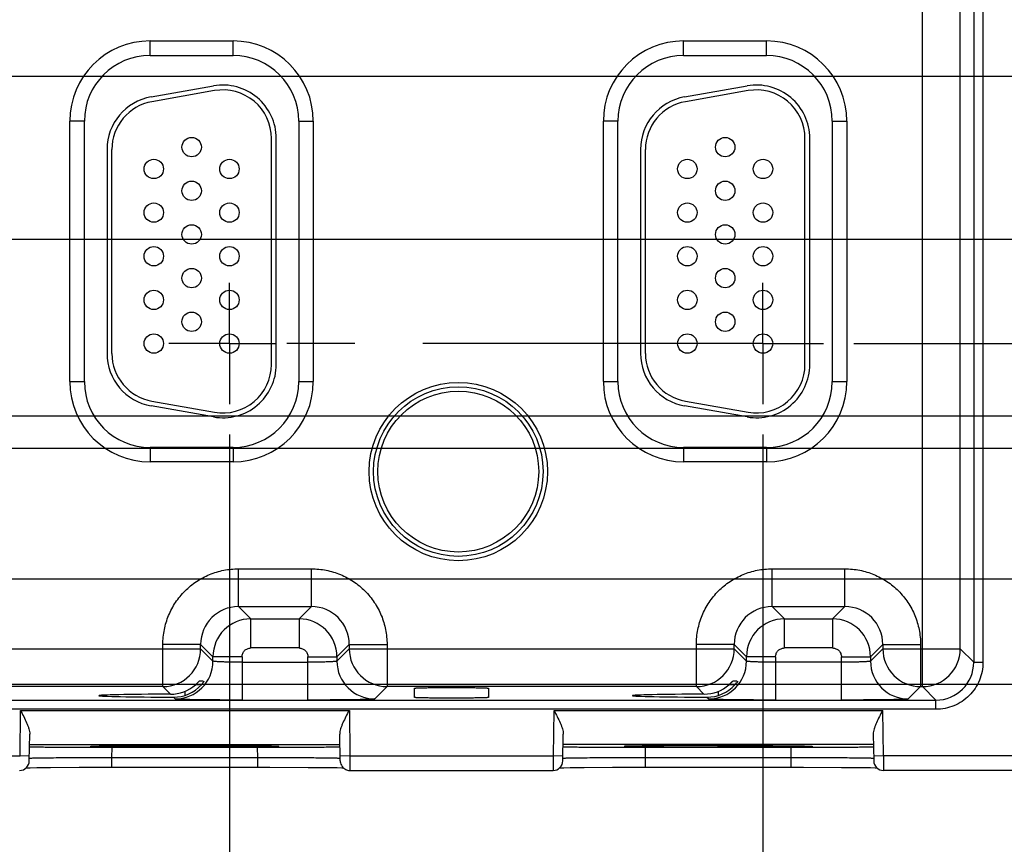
# Model space of a CAD drawing. Header units: inches. Extents: x 0 to 34, y 0 to 22.
# Tile 57 of 71: x 18.6 to 20.7, y 14.6 to 16.3. Entities that reach past the tile are written whole.
import ezdxf

# ---------------------------------------------------------------- set-up
doc = ezdxf.new("R2010")
doc.units = ezdxf.units.IN
doc.header["$LTSCALE"] = 1.87
doc.header["$MEASUREMENT"] = 0
doc.linetypes.add('CENTER', pattern=[0.6, 0.375, -0.075, 0.075, -0.075])
doc.layers.get('0').update_dxf_attribs({"linetype": 'CONTINUOUS'})
doc.layers.add('DEFAULT_1', color=7, linetype='CENTER')
doc.layers.add('DIMENSIONS', color=7, linetype='CONTINUOUS')
doc.styles.get("Standard").update_dxf_attribs({"font": 'txt', "width": 0.8})
doc.dimstyles.new('DIMSTYLE_1', dxfattribs={"dimtxt": 0.125, "dimasz": 0.18, "dimexe": 0.125, "dimexo": 0.0625, "dimgap": 0.09, "dimtad": 0, "dimtih": 1, "dimtoh": 1, "dimzin": 4, "dimdsep": 46, "dimtxsty": 'STANDARD', "dimblk": '_FILLED', "dimblk1": '_FILLED', "dimblk2": '_FILLED', "dimcen": 0.09, "dimadec": 0, "dimazin": 0, "dimtp": 0.01, "dimtm": 0.01, "dimtfac": 1, "dimtofl": 0, "dimtmove": 0, "dimatfit": 3, "dimldrblk": '_FILLED', "dimfxl": 1, "dimtolj": 1, "dimtzin": 4, "dimarcsym": 0})

# ---------------------------------------------------------------- blocks, each defined once
blk = doc.blocks.new('*D26')
at = {"layer": 'DIMENSIONS', "color": 2, "linetype": 'CONTINUOUS'}
blk.add_line((19.0763, 15.455), (19.0763, 14.0749), dxfattribs=at)
at = {"layer": 'DIMENSIONS', "color": 2, "linetype": 'CONTINUOUS', "insert": (19.0138, 14.0124), "char_height": 0.125, "width": 1.325, "attachment_point": 3, "rotation": 90, "line_spacing_factor": 0.9}
blk.add_mtext('13.06{\\Ftxt.shx;\\W1.000000;\\H0.125000; }[331.8]', dxfattribs=at)
blk = doc.blocks.new('_FILLED')
at = {"color": 0, "linetype": 'BYBLOCK'}
blk.add_solid([(0, 0), (-1, 0.174), (-1, -0.174)], dxfattribs=at)
blk = doc.blocks.new('*D27')
at = {"layer": 'DIMENSIONS', "color": 2, "linetype": 'CONTINUOUS'}
blk.add_line((20.1763, 15.455), (20.1763, 14.0749), dxfattribs=at)
at = {"layer": 'DIMENSIONS', "color": 2, "linetype": 'CONTINUOUS', "insert": (20.1138, 14.0124), "char_height": 0.125, "width": 1.325, "attachment_point": 3, "rotation": 90, "line_spacing_factor": 0.9}
blk.add_mtext('14.16{\\Ftxt.shx;\\W1.000000;\\H0.125000; }[359.8]', dxfattribs=at)
blk = doc.blocks.new('*D28')
at = {"layer": 'DIMENSIONS', "color": 2, "linetype": 'CONTINUOUS'}
blk.add_line((21.9073, 14.8083), (21.9073, 14.0749), dxfattribs=at)
at = {"layer": 'DIMENSIONS', "color": 2, "linetype": 'CONTINUOUS', "insert": (21.8448, 14.0124), "char_height": 0.125, "width": 1.325, "attachment_point": 3, "rotation": 90, "line_spacing_factor": 0.9}
blk.add_mtext('15.90{\\Ftxt.shx;\\W1.000000;\\H0.125000; }[403.7]', dxfattribs=at)
blk = doc.blocks.new('*D41')
at = {"layer": 'DIMENSIONS', "color": 2, "linetype": 'CONTINUOUS'}
blk.add_line((11.6309, 17.8466), (22.5948, 17.8466), dxfattribs=at)
at = {"layer": 'DIMENSIONS', "color": 2, "linetype": 'CONTINUOUS', "insert": (22.6573, 17.9091), "char_height": 0.125, "width": 1.125, "attachment_point": 1, "line_spacing_factor": 0.9}
blk.add_mtext('3.08{\\Ftxt.shx;\\W1.000000;\\H0.125000; }[78.3]', dxfattribs=at)
blk = doc.blocks.new('*D42')
at = {"layer": 'DIMENSIONS', "color": 2, "linetype": 'CONTINUOUS'}
blk.add_line((11, 16.1936), (22.5948, 16.1936), dxfattribs=at)
at = {"layer": 'DIMENSIONS', "color": 2, "linetype": 'CONTINUOUS', "insert": (22.6573, 16.2561), "char_height": 0.125, "width": 1.125, "attachment_point": 1, "line_spacing_factor": 0.9}
blk.add_mtext('1.43{\\Ftxt.shx;\\W1.000000;\\H0.125000; }[36.4]', dxfattribs=at)
blk = doc.blocks.new('*D43')
at = {"layer": 'DIMENSIONS', "color": 2, "linetype": 'CONTINUOUS'}
blk.add_line((10.9963, 15.8576), (22.5948, 15.8576), dxfattribs=at)
at = {"layer": 'DIMENSIONS', "color": 2, "linetype": 'CONTINUOUS', "insert": (22.6573, 15.9201), "char_height": 0.125, "width": 1.125, "attachment_point": 1, "line_spacing_factor": 0.9}
blk.add_mtext('1.10{\\Ftxt.shx;\\W1.000000;\\H0.125000; }[27.8]', dxfattribs=at)
blk = doc.blocks.new('*D44')
at = {"layer": 'DIMENSIONS', "color": 2, "linetype": 'CONTINUOUS'}
blk.add_line((11, 15.4936), (22.5948, 15.4936), dxfattribs=at)
at = {"layer": 'DIMENSIONS', "color": 2, "linetype": 'CONTINUOUS', "insert": (22.6573, 15.5561), "char_height": 0.125, "width": 1.025, "attachment_point": 1, "line_spacing_factor": 0.9}
blk.add_mtext('.73{\\Ftxt.shx;\\W1.000000;\\H0.125000; }[18.6]', dxfattribs=at)
blk = doc.blocks.new('*D45')
at = {"layer": 'DIMENSIONS', "color": 2, "linetype": 'CONTINUOUS'}
blk.add_line((10.9927, 15.1576), (22.5948, 15.1576), dxfattribs=at)
at = {"layer": 'DIMENSIONS', "color": 2, "linetype": 'CONTINUOUS', "insert": (22.6573, 15.2201), "char_height": 0.125, "width": 0.825, "attachment_point": 1, "line_spacing_factor": 0.9}
blk.add_mtext('.40{\\Ftxt.shx;\\W1.000000;\\H0.125000; }[10]', dxfattribs=at)
blk = doc.blocks.new('*D46')
at = {"layer": 'DIMENSIONS', "color": 2, "linetype": 'CONTINUOUS'}
blk.add_line((11.6309, 14.9406), (22.5948, 14.9406), dxfattribs=at)
at = {"layer": 'DIMENSIONS', "color": 2, "linetype": 'CONTINUOUS', "insert": (22.6573, 15.0031), "char_height": 0.125, "width": 0.925, "attachment_point": 1, "line_spacing_factor": 0.9}
blk.add_mtext('.18{\\Ftxt.shx;\\W1.000000;\\H0.125000; }[4.5]', dxfattribs=at)
blk = doc.blocks.new('*D47')
at = {"layer": 'DIMENSIONS', "color": 2, "linetype": 'CONTINUOUS'}
for p, q in [((16.4369, 15.4266), (22.0956, 15.4266)), ((22.0956, 15.4266), (22.1952, 15.3293)), ((22.1952, 15.3293), (22.5948, 15.3293))]:
    blk.add_line(p, q, dxfattribs=at)
at = {"layer": 'DIMENSIONS', "color": 2, "linetype": 'CONTINUOUS', "insert": (22.6573, 15.3918), "char_height": 0.125, "width": 1.025, "attachment_point": 1, "line_spacing_factor": 0.9}
blk.add_mtext('.66{\\Ftxt.shx;\\W1.000000;\\H0.125000; }[16.9]', dxfattribs=at)
blk = doc.blocks.new('*D48')
at = {"layer": 'DIMENSIONS', "color": 2, "linetype": 'CONTINUOUS'}
blk.add_line((20.3639, 15.6426), (22.5948, 15.6426), dxfattribs=at)
at = {"layer": 'DIMENSIONS', "color": 2, "linetype": 'CONTINUOUS', "insert": (22.6573, 15.7051), "char_height": 0.125, "width": 1.025, "attachment_point": 1, "line_spacing_factor": 0.9}
blk.add_mtext('.88{\\Ftxt.shx;\\W1.000000;\\H0.125000; }[22.4]', dxfattribs=at)

msp = doc.modelspace()

# ---------------------------------------------------------------- linework, layer by layer
at = {"color": 7, "linetype": 'CONTINUOUS'}
for p, q in [((20.5051, 14.9352), (20.5051, 18.0579)), ((20.6109, 18.0078), (20.6109, 14.9854)), ((20.6299, 18.0078), (20.6299, 14.9854)), ((20.5831, 15.0132), (20.5831, 17.98)), ((18.9127, 16.2666), (19.0837, 16.2666)), ((18.9127, 16.2366), (18.9127, 16.2666)), ((19.0837, 16.2366), (19.0837, 16.2666)), ((20.0127, 16.2666), (20.1837, 16.2666)), ((20.0127, 16.2366), (20.0127, 16.2666)), ((20.1837, 16.2366), (20.1837, 16.2666)), ((18.9127, 16.2366), (19.0837, 16.2366)), ((20.0127, 16.2366), (20.1837, 16.2366)), ((18.9148, 16.1512), (19.0438, 16.1739)), ((19.0456, 16.1641), (18.9166, 16.1413)), ((20.0148, 16.1512), (20.1438, 16.1739)), ((20.1456, 16.1641), (20.0166, 16.1413)), ((18.7772, 16.1011), (18.7472, 16.1011)), ((18.7472, 15.5641), (18.7472, 16.1011)), ((18.7772, 15.5641), (18.7772, 16.1011)), ((19.2192, 16.1011), (19.2492, 16.1011)), ((19.2192, 16.1011), (19.2192, 15.5641)), ((19.2492, 16.1011), (19.2492, 15.5641)), ((19.8772, 16.1011), (19.8472, 16.1011)), ((19.8472, 15.5641), (19.8472, 16.1011)), ((19.8772, 15.5641), (19.8772, 16.1011)), ((20.3192, 16.1011), (20.3492, 16.1011)), ((20.3192, 16.1011), (20.3192, 15.5641)), ((20.3492, 16.1011), (20.3492, 15.5641)), ((19.1629, 15.5996), (19.1629, 16.0656)), ((19.1729, 15.5996), (19.1729, 16.0656)), ((20.2629, 15.5996), (20.2629, 16.0656)), ((20.2729, 15.5996), (20.2729, 16.0656)), ((18.8239, 16.0428), (18.8239, 15.6223)), ((18.8339, 15.6223), (18.8339, 16.0428)), ((19.9239, 16.0428), (19.9239, 15.6223)), ((19.9339, 15.6223), (19.9339, 16.0428)), ((18.7472, 15.5641), (18.7772, 15.5641)), ((19.2192, 15.5641), (19.2492, 15.5641)), ((19.8472, 15.5641), (19.8772, 15.5641)), ((20.3192, 15.5641), (20.3492, 15.5641)), ((19.0438, 15.4913), (18.9148, 15.514)), ((18.9166, 15.5239), (19.0456, 15.5011)), ((20.1438, 15.4913), (20.0148, 15.514)), ((20.0166, 15.5239), (20.1456, 15.5011)), ((19.0837, 15.4286), (18.9127, 15.4286)), ((18.9127, 15.4286), (18.9127, 15.3986)), ((19.0837, 15.4286), (19.0837, 15.3986)), ((20.1837, 15.4286), (20.0127, 15.4286)), ((20.0127, 15.4286), (20.0127, 15.3986)), ((20.1837, 15.4286), (20.1837, 15.3986)), ((19.0837, 15.3986), (18.9127, 15.3986)), ((20.1837, 15.3986), (20.0127, 15.3986)), ((19.095, 15.1782), (19.2453, 15.1782)), ((19.095, 15.1002), (19.095, 15.1782)), ((19.2453, 15.1002), (19.2453, 15.1782)), ((20.195, 15.1782), (20.3453, 15.1782)), ((20.195, 15.1002), (20.195, 15.1782)), ((20.3453, 15.1002), (20.3453, 15.1782)), ((19.095, 15.1002), (19.2453, 15.1002)), ((19.1204, 15.0749), (19.095, 15.1002)), ((19.2453, 15.1002), (19.22, 15.0749)), ((20.195, 15.1002), (20.3453, 15.1002)), ((20.2204, 15.0749), (20.195, 15.1002)), ((20.3453, 15.1002), (20.32, 15.0749)), ((19.1204, 15.0749), (19.22, 15.0749)), ((19.1204, 15.0149), (19.1204, 15.0749)), ((19.22, 15.0749), (19.22, 15.0149)), ((20.2204, 15.0749), (20.32, 15.0749)), ((20.2204, 15.0149), (20.2204, 15.0749)), ((20.32, 15.0749), (20.32, 15.0149)), ((19.017, 15.0222), (18.9391, 15.0222)), ((18.9391, 14.9352), (18.9391, 15.0222)), ((19.017, 15.0222), (19.0424, 14.9969)), ((19.017, 15.0132), (19.017, 15.0222)), ((19.298, 14.9969), (19.3233, 15.0222)), ((19.3233, 15.0222), (19.4013, 15.0222)), ((19.3233, 15.0222), (19.3233, 15.0132)), ((19.4013, 15.0222), (19.4013, 14.9352)), ((20.117, 15.0222), (20.0391, 15.0222)), ((20.0391, 14.9352), (20.0391, 15.0222)), ((20.117, 15.0222), (20.1424, 14.9969)), ((20.117, 15.0132), (20.117, 15.0222)), ((20.398, 14.9969), (20.4233, 15.0222)), ((20.4233, 15.0222), (20.5013, 15.0222)), ((20.4233, 15.0222), (20.4233, 15.0132)), ((20.5013, 15.0222), (20.5013, 14.9352)), ((18.2233, 15.0132), (19.017, 15.0132)), ((19.0424, 14.9879), (19.017, 15.0132)), ((19.22, 15.0149), (19.1204, 15.0149)), ((19.3233, 15.0132), (19.298, 14.9879)), ((19.3233, 15.0132), (20.117, 15.0132)), ((20.1424, 14.9879), (20.117, 15.0132)), ((20.32, 15.0149), (20.2204, 15.0149)), ((20.4233, 15.0132), (20.398, 14.9879)), ((20.4233, 15.0132), (20.5831, 15.0132)), ((20.6109, 14.9854), (20.5831, 15.0132)), ((19.1024, 14.9969), (19.0424, 14.9969)), ((19.0424, 14.9879), (19.0424, 14.9969)), ((19.1024, 14.9969), (19.1024, 14.9075)), ((19.1024, 14.9855), (19.238, 14.9855)), ((19.238, 14.9969), (19.298, 14.9969)), ((19.238, 14.9075), (19.238, 14.9969)), ((19.298, 14.9969), (19.298, 14.9879)), ((20.2024, 14.9969), (20.1424, 14.9969)), ((20.1424, 14.9879), (20.1424, 14.9969)), ((20.2024, 14.9969), (20.2024, 14.9075)), ((20.338, 14.9855), (20.2024, 14.9855)), ((20.338, 14.9969), (20.398, 14.9969)), ((20.338, 14.9075), (20.338, 14.9969)), ((20.398, 14.9969), (20.398, 14.9879)), ((20.6109, 14.9854), (20.6299, 14.9854)), ((19.0137, 14.9465), (19.0081, 14.9408)), ((19.0221, 14.9468), (19.0141, 14.9468)), ((20.1221, 14.9468), (20.1141, 14.9468)), ((20.1243, 14.9468), (20.1217, 14.9429)), ((18.9391, 14.9352), (18.3013, 14.9352)), ((18.9391, 14.9352), (18.9547, 14.9196)), ((18.9842, 14.9255), (18.9842, 14.9171)), ((19.0154, 14.9391), (19.0061, 14.9391)), ((19.376, 14.9099), (19.4013, 14.9352)), ((20.0391, 14.9352), (19.4013, 14.9352)), ((19.458, 14.9128), (19.4582, 14.932)), ((19.6102, 14.932), (19.6104, 14.9128)), ((20.0391, 14.9352), (20.0547, 14.9196)), ((20.0842, 14.9255), (20.0842, 14.9171)), ((20.1154, 14.9391), (20.1061, 14.9391)), ((20.476, 14.9099), (20.5013, 14.9352)), ((20.5013, 14.9352), (20.5051, 14.9352)), ((20.5051, 14.9352), (20.5329, 14.9074)), ((11.9519, 14.9074), (20.5329, 14.9074)), ((18.9608, 14.9135), (18.9644, 14.9099)), ((20.0608, 14.9135), (20.0644, 14.9099)), ((20.5329, 14.8884), (20.5329, 14.9074)), ((20.5329, 14.8884), (11.9519, 14.8884)), ((18.6447, 14.7924), (18.6455, 14.8862)), ((18.6455, 14.8862), (19.3237, 14.8862)), ((19.3237, 14.8862), (19.3245, 14.7924)), ((19.7447, 14.7924), (19.7455, 14.8862)), ((19.7455, 14.8862), (20.4237, 14.8862)), ((20.4245, 14.7924), (20.4237, 14.8862)), ((18.6637, 14.782), (18.6647, 14.8373)), ((19.3047, 14.782), (19.3037, 14.8373)), ((19.7637, 14.782), (19.7647, 14.8373)), ((20.4037, 14.8373), (20.4047, 14.782)), ((18.6643, 14.8162), (19.3041, 14.8162)), ((18.7946, 14.8124), (18.795, 14.8125)), ((18.7955, 14.8125), (18.7967, 14.8125)), ((18.7963, 14.8125), (18.8158, 14.8129)), ((18.7967, 14.8125), (18.7987, 14.8126)), ((18.7987, 14.8126), (18.8021, 14.8127)), ((18.8021, 14.8127), (18.8075, 14.8128)), ((18.8075, 14.8128), (18.8174, 14.813)), ((18.8161, 14.8101), (18.8342, 14.8101)), ((18.8174, 14.813), (18.8365, 14.8132)), ((18.8338, 14.7887), (18.8342, 14.8101)), ((18.8342, 14.8101), (19.1342, 14.8101)), ((18.8365, 14.8132), (18.8767, 14.8135)), ((18.8767, 14.8135), (18.9543, 14.8138)), ((18.9543, 14.8138), (19.0486, 14.8137)), ((18.9842, 14.8104), (18.9842, 14.8138)), ((19.0486, 14.8137), (19.1104, 14.8134)), ((19.1104, 14.8134), (19.1412, 14.8131)), ((19.1346, 14.7887), (19.1342, 14.8101)), ((19.1342, 14.8101), (19.1523, 14.8101)), ((19.1412, 14.8131), (19.155, 14.8129)), ((19.1523, 14.8101), (19.1698, 14.8101)), ((19.155, 14.8129), (19.1632, 14.8128)), ((19.1632, 14.8128), (19.167, 14.8127)), ((19.167, 14.8127), (19.1701, 14.8126)), ((19.1731, 14.8125), (19.1735, 14.8125)), ((19.174, 14.8124), (19.1743, 14.8124)), ((20.4041, 14.8162), (19.7643, 14.8162)), ((19.8946, 14.8124), (19.895, 14.8125)), ((19.8955, 14.8125), (19.8967, 14.8125)), ((19.927, 14.8131), (19.8965, 14.8125)), ((19.8967, 14.8125), (19.8987, 14.8126)), ((19.8987, 14.8126), (19.9021, 14.8127)), ((19.9021, 14.8127), (19.9075, 14.8128)), ((19.9075, 14.8128), (19.9174, 14.813)), ((19.9161, 14.8101), (19.9342, 14.8101)), ((19.9174, 14.813), (19.9365, 14.8132)), ((19.9338, 14.7887), (19.9342, 14.8101)), ((19.9342, 14.8101), (20.2342, 14.8101)), ((19.9365, 14.8132), (19.9767, 14.8135)), ((19.9767, 14.8135), (20.0543, 14.8138)), ((20.0543, 14.8138), (20.1486, 14.8137)), ((20.0842, 14.8104), (20.0842, 14.8138)), ((20.1486, 14.8137), (20.2104, 14.8134)), ((20.2104, 14.8134), (20.2412, 14.8131)), ((20.2346, 14.7887), (20.2342, 14.8101)), ((20.2342, 14.8101), (20.2523, 14.8101)), ((20.2412, 14.8131), (20.255, 14.8129)), ((20.2523, 14.8101), (20.2698, 14.8101)), ((20.255, 14.8129), (20.2622, 14.8128)), ((20.2622, 14.8128), (20.267, 14.8127)), ((20.267, 14.8127), (20.2701, 14.8126)), ((20.2731, 14.8125), (20.2735, 14.8125)), ((20.274, 14.8124), (20.2743, 14.8124)), ((18.2245, 14.7924), (18.6447, 14.7924)), ((18.6639, 14.792), (18.6439, 14.7924)), ((18.6645, 14.7871), (18.6638, 14.787)), ((19.1346, 14.7887), (18.8338, 14.7887)), ((18.8338, 14.769), (18.8338, 14.7887)), ((19.1346, 14.769), (19.1346, 14.7887)), ((19.3245, 14.7924), (19.3045, 14.792)), ((19.3245, 14.7924), (19.7447, 14.7924)), ((19.3245, 14.7924), (19.3247, 14.7624)), ((19.7439, 14.7924), (19.7437, 14.7624)), ((19.7639, 14.792), (19.7439, 14.7924)), ((19.7645, 14.7871), (19.7638, 14.787)), ((20.2346, 14.7887), (19.9338, 14.7887)), ((19.9338, 14.769), (19.9338, 14.7887)), ((20.2346, 14.769), (20.2346, 14.7887)), ((20.4245, 14.7924), (20.4045, 14.792)), ((20.7479, 14.7924), (20.4245, 14.7924)), ((20.4245, 14.7924), (20.4247, 14.7624)), ((18.6575, 14.768), (18.6655, 14.7681)), ((18.6655, 14.7681), (18.6791, 14.7683)), ((18.6791, 14.7683), (18.7077, 14.7686)), ((18.7077, 14.7686), (18.7662, 14.7689)), ((18.7662, 14.7689), (19.1599, 14.769)), ((19.1599, 14.769), (19.2385, 14.7688)), ((19.2385, 14.7688), (19.2792, 14.7685)), ((19.2792, 14.7685), (19.2983, 14.7682)), ((19.2983, 14.7682), (19.3079, 14.7681)), ((19.3079, 14.7681), (19.3106, 14.768)), ((19.3219, 14.7626), (19.3247, 14.7624)), ((19.3247, 14.7624), (19.7437, 14.7624)), ((19.7575, 14.768), (19.7655, 14.7681)), ((19.7655, 14.7681), (19.7791, 14.7683)), ((19.7791, 14.7683), (19.8077, 14.7686)), ((19.8077, 14.7686), (19.8662, 14.7689)), ((19.8662, 14.7689), (20.2599, 14.769)), ((20.2599, 14.769), (20.3385, 14.7688)), ((20.3385, 14.7688), (20.3792, 14.7685)), ((20.3792, 14.7685), (20.3983, 14.7682)), ((20.3983, 14.7682), (20.4079, 14.7681)), ((20.4079, 14.7681), (20.4106, 14.768)), ((20.7179, 14.7624), (20.4247, 14.7624))]:
    msp.add_line(p, q, dxfattribs=at)
for points in [[(18.7927, 14.8123), (18.7927, 14.8123), (18.7927, 14.8123), (18.7928, 14.8123), (18.793, 14.8124), (18.7932, 14.8124), (18.7935, 14.8124), (18.7938, 14.8124), (18.7942, 14.8124)], [(19.1701, 14.8126), (19.172, 14.8125), (19.1726, 14.8125)], [(19.1747, 14.8124), (19.175, 14.8124), (19.1752, 14.8124), (19.1753, 14.8124)], [(19.8927, 14.8123), (19.8927, 14.8123), (19.8927, 14.8123), (19.8928, 14.8123), (19.893, 14.8124), (19.8932, 14.8124), (19.8935, 14.8124), (19.8938, 14.8124), (19.8942, 14.8124)], [(20.2701, 14.8126), (20.272, 14.8125), (20.2726, 14.8125)], [(20.2747, 14.8124), (20.275, 14.8124), (20.2752, 14.8124), (20.2753, 14.8124)]]:
    msp.add_lwpolyline(points, dxfattribs=at)
for centre, radius in [((18.9984, 16.0476), 0.02), ((20.0984, 16.0476), 0.02), ((18.9204, 16.0026), 0.02), ((19.0764, 16.0026), 0.02), ((20.0204, 16.0026), 0.02), ((20.1764, 16.0026), 0.02), ((18.9984, 15.9576), 0.02), ((20.0984, 15.9576), 0.02), ((18.9204, 15.9126), 0.02), ((19.0764, 15.9126), 0.02), ((20.0204, 15.9126), 0.02), ((20.1764, 15.9126), 0.02), ((18.9984, 15.8676), 0.02), ((20.0984, 15.8676), 0.02), ((18.9204, 15.8226), 0.02), ((19.0764, 15.8226), 0.02), ((20.0204, 15.8226), 0.02), ((20.1764, 15.8226), 0.02), ((18.9984, 15.7776), 0.02), ((20.0984, 15.7776), 0.02), ((18.9204, 15.7326), 0.02), ((19.0764, 15.7326), 0.02), ((20.0204, 15.7326), 0.02), ((20.1764, 15.7326), 0.02), ((18.9984, 15.6876), 0.02), ((20.0984, 15.6876), 0.02), ((18.9204, 15.6426), 0.02), ((19.0764, 15.6426), 0.02), ((20.0204, 15.6426), 0.02), ((20.1764, 15.6426), 0.02), ((19.5482, 15.3786), 0.1838), ((19.5482, 15.3786), 0.1748), ((19.5482, 15.3786), 0.1658)]:
    msp.add_circle(centre, radius, dxfattribs=at)
for centre, radius, start, end in [((18.9127, 16.1011), 0.1655, 90, 180), ((19.0837, 16.1011), 0.1655, 0, 90), ((20.0127, 16.1011), 0.1655, 90, 180), ((20.1837, 16.1011), 0.1655, 0, 90), ((18.9127, 16.1011), 0.1355, 90, 180), ((19.0837, 16.1011), 0.1355, 0, 90), ((20.0127, 16.1011), 0.1355, 90, 180), ((20.1837, 16.1011), 0.1355, 0, 90), ((19.0629, 16.0656), 0.11, 0, 100), ((19.0629, 16.0656), 0.1, 0, 100), ((20.1629, 16.0656), 0.11, 0, 100), ((20.1629, 16.0656), 0.1, 0, 100), ((18.9339, 16.0428), 0.11, 100, 180), ((18.9339, 16.0428), 0.1, 100, 180), ((20.0339, 16.0428), 0.11, 100, 180), ((20.0339, 16.0428), 0.1, 100, 180), ((18.9339, 15.6223), 0.11, 180, 260), ((18.9339, 15.6223), 0.1, 180, 260), ((20.0339, 15.6223), 0.11, 180, 260), ((20.0339, 15.6223), 0.1, 180, 260), ((19.0629, 15.5996), 0.11, 260, 360), ((19.0629, 15.5996), 0.1, 260, 360), ((20.1629, 15.5996), 0.11, 260, 360), ((20.1629, 15.5996), 0.1, 260, 360), ((18.9127, 15.5641), 0.1655, 180, 270), ((18.9127, 15.5641), 0.1355, 180, 270), ((19.0837, 15.5641), 0.1655, 270, 360), ((19.0837, 15.5641), 0.1355, 270, 360), ((20.0127, 15.5641), 0.1655, 180, 270), ((20.0127, 15.5641), 0.1355, 180, 270), ((20.1837, 15.5641), 0.1655, 270, 360), ((20.1837, 15.5641), 0.1355, 270, 360), ((19.0951, 15.0222), 0.0781, 90.0573, 179.9422), ((19.2453, 15.0222), 0.0781, 0.0573, 89.9422), ((20.1951, 15.0222), 0.0781, 90.0573, 179.9422), ((20.3453, 15.0222), 0.0781, 0.0573, 89.9422), ((19.1204, 14.9969), 0.078, 90.0154, 179.9846), ((19.22, 14.9969), 0.078, 0.0154, 89.9846), ((20.2204, 14.9969), 0.078, 90.0154, 179.9846), ((20.32, 14.9969), 0.078, 0.0154, 89.9846), ((18.939, 15.0133), 0.078, 270.067, 359.9711), ((19.4014, 15.0133), 0.078, 180.021, 269.979), ((20.039, 15.0133), 0.078, 270.067, 359.9711), ((20.5014, 15.0133), 0.078, 180.021, 269.979), ((20.5051, 15.0132), 0.078, 270.0209, 359.982), ((18.9644, 14.9879), 0.078, 270.0435, 359.9563), ((19.376, 14.9879), 0.078, 180.0437, 269.9565), ((20.0644, 14.9879), 0.078, 270.0435, 359.9563), ((20.476, 14.9879), 0.078, 180.0437, 269.9565), ((20.5328, 14.9855), 0.0781, 270.0758, 359.9258), ((20.0688, 14.9839), 0.0669, 317.8834, 322.2187), ((18.9544, 14.9981), 0.0785, 270.1762, 311.1542), ((18.961, 14.9909), 0.0774, 269.8531, 317.8968), ((18.9471, 15.0065), 0.0896, 311.1714, 312.8475), ((20.0546, 14.9981), 0.0784, 270.1762, 311.1558), ((20.061, 14.9908), 0.0773, 269.8531, 317.8954), ((18.8664, 11.5028), 3.3105, 90.6885, 90.8767), ((19.9672, 18.1749), 3.364, 269.1307, 269.316), ((18.6437, 14.7824), 0.02, 269.9982, 359.0001), ((19.7437, 14.7824), 0.02, 269.9982, 359.0001), ((20.4247, 14.7824), 0.02, 181.0002, 270.0017)]:
    msp.add_arc(centre, radius, start, end, dxfattribs=at)
for centre in [(18.9842, 14.9166), (20.0842, 14.9166)]:
    msp.add_ellipse(centre, major_axis=(0.1771, 0), ratio=0.017455, start_param=1.73829, end_param=4.579802, dxfattribs=at)
for points, knots in [([(18.9391, 15.0222), (18.9391, 15.0324), (18.9407, 15.0478), (18.9455, 15.0676), (18.9524, 15.0868), (18.9645, 15.1095), (18.984, 15.1332), (19.0078, 15.1528), (19.0304, 15.1649), (19.0497, 15.1717), (19.0695, 15.1766), (19.0849, 15.1781), (19.095, 15.1782)], [0, 0, 0, 0, 0.124884, 0.18749, 0.250064, 0.375035, 0.499998, 0.624963, 0.749935, 0.812509, 0.875114, 1, 1, 1, 1]), ([(19.2453, 15.1782), (19.2555, 15.1781), (19.2709, 15.1766), (19.2907, 15.1717), (19.3099, 15.1649), (19.3326, 15.1528), (19.3563, 15.1332), (19.3759, 15.1095), (19.388, 15.0868), (19.3948, 15.0676), (19.3997, 15.0478), (19.4012, 15.0324), (19.4013, 15.0222)], [0, 0, 0, 0, 0.124884, 0.18749, 0.250064, 0.375035, 0.499998, 0.624963, 0.749935, 0.812509, 0.875114, 1, 1, 1, 1]), ([(20.0391, 15.0222), (20.0391, 15.0324), (20.0407, 15.0478), (20.0455, 15.0676), (20.0524, 15.0868), (20.0645, 15.1095), (20.084, 15.1332), (20.1078, 15.1528), (20.1304, 15.1649), (20.1497, 15.1717), (20.1695, 15.1766), (20.1849, 15.1781), (20.195, 15.1782)], [0, 0, 0, 0, 0.124884, 0.18749, 0.250064, 0.375035, 0.499998, 0.624963, 0.749935, 0.812509, 0.875114, 1, 1, 1, 1]), ([(20.3453, 15.1782), (20.3555, 15.1781), (20.3709, 15.1766), (20.3907, 15.1717), (20.4099, 15.1649), (20.4326, 15.1528), (20.4563, 15.1332), (20.4759, 15.1095), (20.488, 15.0868), (20.4948, 15.0676), (20.4997, 15.0478), (20.5012, 15.0324), (20.5013, 15.0222)], [0, 0, 0, 0, 0.124884, 0.18749, 0.250064, 0.375035, 0.499998, 0.624963, 0.749935, 0.812509, 0.875114, 1, 1, 1, 1]), ([(19.1024, 14.9969), (19.1024, 14.9992), (19.1034, 15.0039), (19.1073, 15.0099), (19.1133, 15.0139), (19.1181, 15.0149), (19.1204, 15.0149)], [0, 0, 0, 0, 0.250204, 0.500002, 0.749813, 1, 1, 1, 1]), ([(19.22, 15.0149), (19.2223, 15.0149), (19.227, 15.0139), (19.233, 15.0099), (19.237, 15.0039), (19.238, 14.9992), (19.238, 14.9969)], [0, 0, 0, 0, 0.250204, 0.500002, 0.749813, 1, 1, 1, 1]), ([(20.2024, 14.9969), (20.2024, 14.9992), (20.2034, 15.0039), (20.2073, 15.0099), (20.2133, 15.0139), (20.2181, 15.0149), (20.2204, 15.0149)], [0, 0, 0, 0, 0.250204, 0.500002, 0.749813, 1, 1, 1, 1]), ([(20.32, 15.0149), (20.3223, 15.0149), (20.327, 15.0139), (20.333, 15.0099), (20.337, 15.0039), (20.338, 14.9992), (20.338, 14.9969)], [0, 0, 0, 0, 0.250204, 0.500002, 0.749813, 1, 1, 1, 1]), ([(19.1024, 14.9855), (19.0986, 14.9855), (19.091, 14.9855), (19.08, 14.9856), (19.0698, 14.9859), (19.0621, 14.9861), (19.0566, 14.9863), (19.0531, 14.9865), (19.0501, 14.9867), (19.0475, 14.9869), (19.0455, 14.9871), (19.0441, 14.9873), (19.0433, 14.9875), (19.0429, 14.9876), (19.0426, 14.9877), (19.0424, 14.9878), (19.0424, 14.9879)], [0, 0, 0, 0, 0.192406, 0.377625, 0.548867, 0.699345, 0.76476, 0.82292, 0.873456, 0.916004, 0.950204, 0.975717, 0.985123, 0.992265, 0.997161, 1, 1, 1, 1]), ([(19.298, 14.9879), (19.2979, 14.9878), (19.2978, 14.9877), (19.2975, 14.9876), (19.2971, 14.9875), (19.2963, 14.9873), (19.2949, 14.9871), (19.2929, 14.9869), (19.2903, 14.9867), (19.2873, 14.9865), (19.2838, 14.9863), (19.2783, 14.9861), (19.2706, 14.9859), (19.2604, 14.9856), (19.2494, 14.9855), (19.2418, 14.9855), (19.238, 14.9855)], [0, 0, 0, 0, 0.002839, 0.007735, 0.014877, 0.024283, 0.049796, 0.083996, 0.126544, 0.17708, 0.23524, 0.300655, 0.451133, 0.622374, 0.807593, 1, 1, 1, 1]), ([(20.2024, 14.9855), (20.1986, 14.9855), (20.191, 14.9855), (20.18, 14.9856), (20.1698, 14.9859), (20.1621, 14.9861), (20.1566, 14.9863), (20.1531, 14.9865), (20.1501, 14.9867), (20.1475, 14.9869), (20.1455, 14.9871), (20.1441, 14.9873), (20.1433, 14.9875), (20.1429, 14.9876), (20.1426, 14.9877), (20.1424, 14.9878), (20.1424, 14.9879)], [0, 0, 0, 0, 0.192406, 0.377625, 0.548867, 0.699345, 0.76476, 0.82292, 0.873456, 0.916004, 0.950204, 0.975717, 0.985123, 0.992265, 0.997161, 1, 1, 1, 1]), ([(20.398, 14.9879), (20.3979, 14.9878), (20.3978, 14.9877), (20.3975, 14.9876), (20.3971, 14.9875), (20.3963, 14.9873), (20.3949, 14.9871), (20.3929, 14.9869), (20.3903, 14.9867), (20.3873, 14.9865), (20.3838, 14.9863), (20.3783, 14.9861), (20.3706, 14.9859), (20.3604, 14.9856), (20.3494, 14.9855), (20.3418, 14.9855), (20.338, 14.9855)], [0, 0, 0, 0, 0.002839, 0.007735, 0.014877, 0.024283, 0.049796, 0.083996, 0.126544, 0.17708, 0.23524, 0.300655, 0.451133, 0.622374, 0.807593, 1, 1, 1, 1]), ([(20.6299, 14.9854), (20.6299, 14.9791), (20.6286, 14.9664), (20.6231, 14.948), (20.6141, 14.9312), (20.6019, 14.9164), (20.5871, 14.9042), (20.5703, 14.8952), (20.5519, 14.8897), (20.5392, 14.8885), (20.5329, 14.8884)], [0, 0, 0, 0, 0.124923, 0.249987, 0.374997, 0.5, 0.625003, 0.750013, 0.875077, 1, 1, 1, 1]), ([(19.0184, 14.9391), (19.0188, 14.9395), (19.0196, 14.9404), (19.0207, 14.9417), (19.0217, 14.943), (19.0226, 14.9441), (19.0232, 14.945), (19.0236, 14.9456), (19.0239, 14.946), (19.0241, 14.9463), (19.0242, 14.9466), (19.0243, 14.9467), (19.0243, 14.9468), (19.0243, 14.9468)], [0, 0, 0, 0, 0.183231, 0.360425, 0.527197, 0.678754, 0.808859, 0.863806, 0.910896, 0.949118, 0.97738, 0.994612, 1, 1, 1, 1]), ([(20.1061, 14.9391), (20.1066, 14.9395), (20.1076, 14.9403), (20.1089, 14.9416), (20.1102, 14.9428), (20.1113, 14.944), (20.1122, 14.9449), (20.1128, 14.9455), (20.1132, 14.9459), (20.1135, 14.9463), (20.1138, 14.9465), (20.114, 14.9467), (20.114, 14.9468), (20.1141, 14.9468), (20.1141, 14.9468)], [0, 0, 0, 0, 0.172666, 0.341354, 0.502704, 0.65279, 0.785451, 0.84314, 0.893905, 0.936475, 0.969332, 0.990965, 0.99712, 1, 1, 1, 1]), ([(19.4581, 14.932), (19.4581, 14.9321), (19.4583, 14.9321), (19.4586, 14.9322), (19.4591, 14.9322), (19.4597, 14.9323), (19.4606, 14.9324), (19.4616, 14.9324), (19.4628, 14.9325), (19.4647, 14.9326), (19.4675, 14.9327), (19.4713, 14.9328), (19.4757, 14.9329), (19.4806, 14.933), (19.4861, 14.9331), (19.4944, 14.9332), (19.5055, 14.9333), (19.5196, 14.9333), (19.5342, 14.9334), (19.5488, 14.9333), (19.5629, 14.9333), (19.574, 14.9332), (19.5823, 14.9331), (19.5878, 14.933), (19.5927, 14.9329), (19.5971, 14.9328), (19.6009, 14.9327), (19.6037, 14.9326), (19.6056, 14.9325), (19.6068, 14.9324), (19.6078, 14.9324), (19.6087, 14.9323), (19.6093, 14.9322), (19.6098, 14.9322), (19.6101, 14.9321), (19.6103, 14.9321), (19.6103, 14.932)], [0, 0, 0, 0, 0.00078, 0.002745, 0.005926, 0.010305, 0.015856, 0.022553, 0.030366, 0.039269, 0.060239, 0.085291, 0.114267, 0.147004, 0.183289, 0.222716, 0.309185, 0.402806, 0.5, 0.597194, 0.690815, 0.777284, 0.816711, 0.852996, 0.885733, 0.914709, 0.939761, 0.960731, 0.969634, 0.977447, 0.984144, 0.989695, 0.994074, 0.997255, 0.99922, 1, 1, 1, 1]), ([(19.1024, 14.9075), (19.0935, 14.9075), (19.0761, 14.9075), (19.0508, 14.9077), (19.0308, 14.9078), (19.016, 14.908), (19.006, 14.9082), (18.9969, 14.9083), (18.9889, 14.9085), (18.9819, 14.9087), (18.976, 14.9089), (18.9719, 14.9091), (18.9692, 14.9093), (18.9676, 14.9094), (18.9664, 14.9095), (18.9655, 14.9096), (18.9648, 14.9097), (18.9645, 14.9098), (18.9644, 14.9099)], [0, 0, 0, 0, 0.192733, 0.378587, 0.549974, 0.628263, 0.700655, 0.766502, 0.825162, 0.87605, 0.918659, 0.952492, 0.965997, 0.977234, 0.986224, 0.992989, 0.99756, 1, 1, 1, 1]), ([(19.376, 14.9099), (19.3759, 14.9098), (19.3755, 14.9097), (19.3749, 14.9096), (19.374, 14.9095), (19.3728, 14.9094), (19.3712, 14.9093), (19.3685, 14.9091), (19.3644, 14.9089), (19.3585, 14.9087), (19.3515, 14.9085), (19.3435, 14.9083), (19.3344, 14.9082), (19.3244, 14.908), (19.3096, 14.9078), (19.2896, 14.9077), (19.2643, 14.9075), (19.2468, 14.9075), (19.238, 14.9075)], [0, 0, 0, 0, 0.002438, 0.007006, 0.01377, 0.022758, 0.033995, 0.047499, 0.081331, 0.123941, 0.17483, 0.233491, 0.299339, 0.371731, 0.450021, 0.621408, 0.807264, 1, 1, 1, 1]), ([(19.6103, 14.9128), (19.6103, 14.9127), (19.6101, 14.9127), (19.6099, 14.9126), (19.6094, 14.9126), (19.6088, 14.9125), (19.6079, 14.9125), (19.6069, 14.9124), (19.6058, 14.9123), (19.6039, 14.9122), (19.6011, 14.9121), (19.5973, 14.912), (19.5929, 14.9119), (19.5879, 14.9118), (19.5824, 14.9118), (19.5741, 14.9116), (19.5629, 14.9115), (19.5488, 14.9115), (19.5342, 14.9114), (19.5195, 14.9115), (19.5054, 14.9115), (19.4943, 14.9116), (19.486, 14.9118), (19.4805, 14.9118), (19.4755, 14.9119), (19.4711, 14.912), (19.4673, 14.9121), (19.4645, 14.9122), (19.4626, 14.9123), (19.4615, 14.9124), (19.4605, 14.9125), (19.4596, 14.9125), (19.459, 14.9126), (19.4585, 14.9126), (19.4583, 14.9127), (19.4581, 14.9127), (19.4581, 14.9128)], [0, 0, 0, 0, 0.000756, 0.002655, 0.005742, 0.010009, 0.015443, 0.022026, 0.02974, 0.038569, 0.059485, 0.08458, 0.113653, 0.1465, 0.182875, 0.222372, 0.30897, 0.40275, 0.500129, 0.597512, 0.691294, 0.777886, 0.817388, 0.853777, 0.88665, 0.915748, 0.940848, 0.961731, 0.970525, 0.978195, 0.984728, 0.990111, 0.994331, 0.99738, 0.999252, 1, 1, 1, 1]), ([(20.2024, 14.9075), (20.1935, 14.9075), (20.1761, 14.9075), (20.1508, 14.9077), (20.1308, 14.9078), (20.116, 14.908), (20.106, 14.9082), (20.0969, 14.9083), (20.0889, 14.9085), (20.0819, 14.9087), (20.076, 14.9089), (20.0719, 14.9091), (20.0692, 14.9093), (20.0676, 14.9094), (20.0664, 14.9095), (20.0655, 14.9096), (20.0648, 14.9097), (20.0645, 14.9098), (20.0644, 14.9099)], [0, 0, 0, 0, 0.192733, 0.378587, 0.549974, 0.628263, 0.700655, 0.766502, 0.825162, 0.87605, 0.918659, 0.952492, 0.965997, 0.977234, 0.986224, 0.992989, 0.99756, 1, 1, 1, 1]), ([(20.476, 14.9099), (20.4759, 14.9098), (20.4755, 14.9097), (20.4749, 14.9096), (20.474, 14.9095), (20.4728, 14.9094), (20.4712, 14.9093), (20.4685, 14.9091), (20.4644, 14.9089), (20.4585, 14.9087), (20.4515, 14.9085), (20.4435, 14.9083), (20.4344, 14.9082), (20.4244, 14.908), (20.4096, 14.9078), (20.3896, 14.9077), (20.3643, 14.9075), (20.3468, 14.9075), (20.338, 14.9075)], [0, 0, 0, 0, 0.002438, 0.007006, 0.01377, 0.022758, 0.033995, 0.047499, 0.081331, 0.123941, 0.17483, 0.233491, 0.299339, 0.371731, 0.450021, 0.621408, 0.807264, 1, 1, 1, 1]), ([(18.6455, 14.8862), (18.6477, 14.882), (18.6521, 14.8735), (18.6572, 14.863), (18.6607, 14.8546), (18.6628, 14.8486), (18.6643, 14.8429), (18.6647, 14.8391), (18.6647, 14.8373)], [0, 0, 0, 0, 0.272814, 0.537719, 0.664226, 0.784664, 0.897184, 1, 1, 1, 1]), ([(19.3229, 14.8862), (19.3207, 14.882), (19.3163, 14.8735), (19.3112, 14.863), (19.3077, 14.8546), (19.3056, 14.8486), (19.3041, 14.8429), (19.3037, 14.8391), (19.3037, 14.8373)], [0, 0, 0, 0, 0.272814, 0.537719, 0.664226, 0.784664, 0.897184, 1, 1, 1, 1]), ([(19.7455, 14.8862), (19.7477, 14.882), (19.7521, 14.8735), (19.7572, 14.863), (19.7607, 14.8546), (19.7628, 14.8486), (19.7643, 14.8429), (19.7647, 14.8391), (19.7647, 14.8373)], [0, 0, 0, 0, 0.272814, 0.537719, 0.664226, 0.784664, 0.897184, 1, 1, 1, 1]), ([(20.4229, 14.8862), (20.4207, 14.882), (20.4163, 14.8735), (20.4112, 14.863), (20.4077, 14.8546), (20.4056, 14.8486), (20.4041, 14.8429), (20.4037, 14.8391), (20.4037, 14.8373)], [0, 0, 0, 0, 0.272814, 0.537719, 0.664226, 0.784664, 0.897184, 1, 1, 1, 1]), ([(18.6642, 14.8116), (18.6642, 14.8116), (18.6643, 14.8115), (18.6644, 14.8115), (18.6645, 14.8115), (18.6649, 14.8114), (18.6655, 14.8114), (18.6664, 14.8113), (18.6676, 14.8113), (18.669, 14.8112), (18.6707, 14.8112), (18.6734, 14.8111), (18.6775, 14.811), (18.683, 14.8109), (18.6896, 14.8108), (18.6942, 14.8107), (18.6967, 14.8107)], [0, 0, 0, 0, 0.001341, 0.004499, 0.009627, 0.016748, 0.036978, 0.065172, 0.101291, 0.145288, 0.197118, 0.256731, 0.398989, 0.571047, 0.771765, 1, 1, 1, 1]), ([(18.6967, 14.8107), (18.7141, 14.8105), (18.7539, 14.8102), (18.7937, 14.8101), (18.8161, 14.8101)], [0, 0, 0, 0, 0.438453, 1, 1, 1, 1]), ([(18.8272, 14.8111), (18.8234, 14.8112), (18.818, 14.8112), (18.811, 14.8113), (18.8066, 14.8114), (18.8027, 14.8115), (18.7993, 14.8116), (18.7968, 14.8117), (18.7951, 14.8117), (18.794, 14.8118), (18.7931, 14.8118), (18.7923, 14.8119), (18.7917, 14.8119), (18.7912, 14.812), (18.7908, 14.812), (18.7906, 14.812), (18.7904, 14.8121), (18.7906, 14.8122), (18.7908, 14.8122), (18.7912, 14.8123), (18.7917, 14.8123), (18.7924, 14.8123), (18.7932, 14.8124), (18.7941, 14.8124), (18.7952, 14.8125), (18.7959, 14.8125), (18.7963, 14.8125)], [0, 0, 0, 0, 0.267729, 0.3842, 0.488636, 0.580705, 0.660079, 0.726504, 0.754819, 0.779851, 0.801585, 0.820007, 0.835104, 0.846866, 0.855287, 0.860378, 0.862295, 0.864406, 0.869717, 0.878356, 0.890334, 0.905646, 0.92428, 0.946226, 0.97147, 1, 1, 1, 1]), ([(18.8266, 14.8131), (18.8369, 14.8132), (18.8599, 14.8134), (18.9125, 14.8137), (18.9547, 14.8138), (18.9842, 14.8138)], [0, 0, 0, 0, 0.19635, 0.437717, 1, 1, 1, 1]), ([(18.9842, 14.8104), (18.9548, 14.8104), (18.9128, 14.8105), (18.8605, 14.8108), (18.8376, 14.811), (18.8272, 14.8111)], [0, 0, 0, 0, 0.561517, 0.802982, 1, 1, 1, 1]), ([(18.9842, 14.8138), (19.0009, 14.8138), (19.0332, 14.8138), (19.0725, 14.8136), (19.1015, 14.8135), (19.1204, 14.8133), (19.137, 14.8132), (19.1493, 14.813), (19.1577, 14.8129), (19.1629, 14.8128), (19.1674, 14.8127), (19.171, 14.8126), (19.1736, 14.8125), (19.1753, 14.8124), (19.1762, 14.8123), (19.1769, 14.8123), (19.1774, 14.8122), (19.1781, 14.8121), (19.1774, 14.812), (19.1769, 14.8119), (19.1762, 14.8119), (19.1752, 14.8118), (19.1736, 14.8117), (19.171, 14.8117), (19.1673, 14.8116), (19.1609, 14.8114), (19.1557, 14.8113), (19.1519, 14.8113)], [0, 0, 0, 0, 0.228118, 0.44083, 0.536675, 0.62335, 0.699403, 0.763451, 0.790636, 0.814448, 0.834773, 0.851507, 0.864591, 0.869753, 0.873988, 0.877293, 0.879664, 0.881613, 0.88359, 0.885976, 0.889295, 0.893545, 0.898721, 0.911834, 0.928597, 0.94895, 1, 1, 1, 1]), ([(19.1519, 14.8113), (19.1416, 14.8111), (19.118, 14.8109), (19.0621, 14.8105), (19.0165, 14.8104), (18.9842, 14.8104)], [0, 0, 0, 0, 0.183583, 0.422668, 1, 1, 1, 1]), ([(19.1698, 14.8101), (19.1888, 14.8102), (19.2228, 14.8103), (19.2568, 14.8105), (19.2717, 14.8107)], [0, 0, 0, 0, 0.560304, 1, 1, 1, 1]), ([(19.2717, 14.8107), (19.2742, 14.8107), (19.2788, 14.8108), (19.2853, 14.8109), (19.2909, 14.811), (19.295, 14.8111), (19.2977, 14.8112), (19.2994, 14.8112), (19.3008, 14.8113), (19.302, 14.8113), (19.3029, 14.8114), (19.3035, 14.8114), (19.3038, 14.8115), (19.304, 14.8115), (19.3041, 14.8115), (19.3041, 14.8116), (19.3041, 14.8116)], [0, 0, 0, 0, 0.228594, 0.429629, 0.601893, 0.744174, 0.803713, 0.855423, 0.899273, 0.935232, 0.963272, 0.983372, 0.990442, 0.995531, 0.998665, 1, 1, 1, 1]), ([(19.7642, 14.8116), (19.7642, 14.8116), (19.7643, 14.8115), (19.7644, 14.8115), (19.7645, 14.8115), (19.7649, 14.8114), (19.7655, 14.8114), (19.7664, 14.8113), (19.7676, 14.8113), (19.769, 14.8112), (19.7707, 14.8112), (19.7734, 14.8111), (19.7775, 14.811), (19.783, 14.8109), (19.7896, 14.8108), (19.7942, 14.8107), (19.7967, 14.8107)], [0, 0, 0, 0, 0.001341, 0.004499, 0.009627, 0.016748, 0.036978, 0.065172, 0.101291, 0.145288, 0.197118, 0.256731, 0.398989, 0.571047, 0.771765, 1, 1, 1, 1]), ([(19.7967, 14.8107), (19.8141, 14.8105), (19.8539, 14.8102), (19.8937, 14.8101), (19.9161, 14.8101)], [0, 0, 0, 0, 0.438453, 1, 1, 1, 1]), ([(19.8965, 14.8125), (19.8958, 14.8125), (19.8946, 14.8125), (19.8929, 14.8124), (19.8918, 14.8123), (19.8912, 14.8123), (19.8909, 14.8122), (19.8906, 14.8122), (19.8905, 14.8121), (19.8905, 14.8121), (19.8905, 14.8121), (19.8905, 14.8121), (19.8906, 14.8121), (19.8906, 14.812), (19.8907, 14.812), (19.8909, 14.812), (19.8913, 14.812), (19.8917, 14.8119), (19.8923, 14.8119), (19.893, 14.8118), (19.8941, 14.8118), (19.8958, 14.8117), (19.8981, 14.8116), (19.9009, 14.8116), (19.9041, 14.8115), (19.9092, 14.8114), (19.9133, 14.8113), (19.9161, 14.8113)], [0, 0, 0, 0, 0.065909, 0.118009, 0.156203, 0.170059, 0.180413, 0.187272, 0.189409, 0.190726, 0.191418, 0.192318, 0.19397, 0.196464, 0.199822, 0.204053, 0.21514, 0.229728, 0.247811, 0.26938, 0.294424, 0.354884, 0.429093, 0.516945, 0.61826, 0.732744, 1, 1, 1, 1]), ([(20.0842, 14.8138), (20.0548, 14.8138), (20.0127, 14.8137), (19.9603, 14.8134), (19.9373, 14.8132), (19.927, 14.8131)], [0, 0, 0, 0, 0.561857, 0.803267, 1, 1, 1, 1]), ([(19.927, 14.8111), (19.9373, 14.811), (19.9603, 14.8108), (20.0127, 14.8105), (20.0548, 14.8104), (20.0842, 14.8104)], [0, 0, 0, 0, 0.196733, 0.438143, 1, 1, 1, 1]), ([(20.0842, 14.8138), (20.1009, 14.8138), (20.1332, 14.8138), (20.1725, 14.8136), (20.2015, 14.8135), (20.2204, 14.8133), (20.237, 14.8132), (20.2493, 14.813), (20.2577, 14.8129), (20.2629, 14.8128), (20.2674, 14.8127), (20.271, 14.8126), (20.2736, 14.8125), (20.2753, 14.8124), (20.2762, 14.8123), (20.2769, 14.8123), (20.2774, 14.8122), (20.2781, 14.8121), (20.2774, 14.812), (20.2769, 14.8119), (20.2762, 14.8119), (20.2752, 14.8118), (20.2736, 14.8117), (20.271, 14.8117), (20.2673, 14.8116), (20.2609, 14.8114), (20.2557, 14.8113), (20.2519, 14.8113)], [0, 0, 0, 0, 0.228118, 0.44083, 0.536675, 0.62335, 0.699403, 0.763451, 0.790636, 0.814448, 0.834773, 0.851507, 0.864591, 0.869753, 0.873988, 0.877293, 0.879664, 0.881613, 0.88359, 0.885976, 0.889295, 0.893545, 0.898721, 0.911834, 0.928597, 0.94895, 1, 1, 1, 1]), ([(20.2519, 14.8113), (20.2416, 14.8111), (20.218, 14.8109), (20.1621, 14.8105), (20.1165, 14.8104), (20.0842, 14.8104)], [0, 0, 0, 0, 0.183583, 0.422668, 1, 1, 1, 1]), ([(20.2698, 14.8101), (20.2888, 14.8102), (20.3228, 14.8103), (20.3568, 14.8105), (20.3717, 14.8107)], [0, 0, 0, 0, 0.560304, 1, 1, 1, 1]), ([(20.3717, 14.8107), (20.3742, 14.8107), (20.3788, 14.8108), (20.3853, 14.8109), (20.3909, 14.811), (20.395, 14.8111), (20.3977, 14.8112), (20.3994, 14.8112), (20.4008, 14.8113), (20.402, 14.8113), (20.4029, 14.8114), (20.4035, 14.8114), (20.4038, 14.8115), (20.404, 14.8115), (20.4041, 14.8115), (20.4041, 14.8116), (20.4041, 14.8116)], [0, 0, 0, 0, 0.228594, 0.429629, 0.601893, 0.744174, 0.803713, 0.855423, 0.899273, 0.935232, 0.963272, 0.983372, 0.990442, 0.995531, 0.998665, 1, 1, 1, 1]), ([(18.8338, 14.7887), (18.8234, 14.7887), (18.8029, 14.7886), (18.773, 14.7885), (18.7452, 14.7883), (18.7204, 14.7881), (18.6995, 14.7879), (18.6849, 14.7877), (18.6756, 14.7875), (18.6707, 14.7874), (18.6671, 14.7873), (18.6652, 14.7872), (18.6645, 14.7871)], [0, 0, 0, 0, 0.184742, 0.363215, 0.52923, 0.677237, 0.802042, 0.899531, 0.936918, 0.966236, 0.987314, 1, 1, 1, 1]), ([(19.2899, 14.7876), (19.2812, 14.7878), (19.2603, 14.788), (19.2246, 14.7883), (19.1815, 14.7886), (19.1507, 14.7887), (19.1346, 14.7887)], [0, 0, 0, 0, 0.16769, 0.403894, 0.689142, 1, 1, 1, 1]), ([(19.3046, 14.787), (19.3046, 14.7871), (19.3045, 14.7871), (19.3043, 14.7871), (19.304, 14.7871), (19.3036, 14.7872), (19.3031, 14.7872), (19.3022, 14.7873), (19.3007, 14.7873), (19.2986, 14.7874), (19.2961, 14.7875), (19.2932, 14.7875), (19.291, 14.7876), (19.2899, 14.7876)], [0, 0, 0, 0, 0.004677, 0.016926, 0.037014, 0.064951, 0.100713, 0.144268, 0.254609, 0.395671, 0.567138, 0.768692, 1, 1, 1, 1]), ([(19.3047, 14.782), (19.3047, 14.7815), (19.3048, 14.7792), (19.3054, 14.7769), (19.306, 14.7753)], [0, 0, 0, 0, 0.238951, 1, 1, 1, 1]), ([(19.9338, 14.7887), (19.9234, 14.7887), (19.9029, 14.7886), (19.873, 14.7885), (19.8452, 14.7883), (19.8204, 14.7881), (19.7995, 14.7879), (19.7849, 14.7877), (19.7756, 14.7875), (19.7707, 14.7874), (19.7671, 14.7873), (19.7652, 14.7872), (19.7645, 14.7871)], [0, 0, 0, 0, 0.184742, 0.363215, 0.52923, 0.677237, 0.802042, 0.899531, 0.936918, 0.966236, 0.987314, 1, 1, 1, 1]), ([(20.3899, 14.7876), (20.3812, 14.7878), (20.3603, 14.788), (20.3246, 14.7883), (20.2815, 14.7886), (20.2507, 14.7887), (20.2346, 14.7887)], [0, 0, 0, 0, 0.16769, 0.403894, 0.689142, 1, 1, 1, 1]), ([(20.4046, 14.787), (20.4046, 14.7871), (20.4045, 14.7871), (20.4043, 14.7871), (20.404, 14.7871), (20.4036, 14.7872), (20.4031, 14.7872), (20.4022, 14.7873), (20.4007, 14.7873), (20.3986, 14.7874), (20.3961, 14.7875), (20.3932, 14.7875), (20.391, 14.7876), (20.3899, 14.7876)], [0, 0, 0, 0, 0.004677, 0.016926, 0.037014, 0.064951, 0.100713, 0.144268, 0.254609, 0.395671, 0.567138, 0.768692, 1, 1, 1, 1]), ([(19.306, 14.7753), (19.3067, 14.7737), (19.3083, 14.7706), (19.3106, 14.768), (19.312, 14.7669)], [0, 0, 0, 0, 0.497993, 1, 1, 1, 1]), ([(19.312, 14.7669), (19.3127, 14.7664), (19.3157, 14.7643), (19.3192, 14.763), (19.3219, 14.7626)], [0, 0, 0, 0, 0.25582, 1, 1, 1, 1])]:
    msp.add_open_spline(points, degree=3, knots=knots, dxfattribs=at)
at = {"layer": 'DEFAULT_1', "color": 7, "linetype": 'CENTER'}
for p, q in [((19.0763, 15.6426), (19.0763, 15.7677)), ((20.1763, 15.6426), (20.1763, 15.7677)), ((19.0763, 15.6426), (18.9512, 15.6426)), ((19.0763, 15.6426), (19.1715, 15.6426)), ((19.0763, 15.6426), (19.0763, 15.5175)), ((20.1763, 15.6426), (19.1715, 15.6426)), ((20.1763, 15.6426), (20.3014, 15.6426)), ((20.1763, 15.6426), (20.1763, 15.5175))]:
    msp.add_line(p, q, dxfattribs=at)

# ---------------------------------------------------------------- dimensions: what is measured, and where the dimension line sits
at = {"layer": 'DIMENSIONS', "color": 2, "linetype": 'CONTINUOUS'}
for feature_location, offset, dtype, origin, picture, middle in [((11.6309, 17.8466), (10.9639, 0), 0, (11.5684, 14.7624), '*D41', (23.2198, 17.8466)), ((11, 16.1936), (11.5949, 0), 0, (10.9375, 14.7624), '*D42', (23.2198, 16.1936)), ((10.9963, 15.8576), (11.5985, 0), 0, (10.9338, 14.7624), '*D43', (23.2198, 15.8576)), ((20.3639, 15.6426), (2.2309, 0), 0, (20.3014, 14.7624), '*D48', (23.1698, 15.6426)), ((11, 15.4936), (11.5949, 0), 0, (10.9375, 14.7624), '*D44', (23.1698, 15.4936)), ((19.0763, 15.455), (0, -1.3802), 1, (6.0123, 15.5175), '*D26', (19.0763, 13.3499)), ((20.1763, 15.455), (0, -1.3802), 1, (6.0123, 15.5175), '*D27', (20.1763, 13.3499)), ((16.4369, 15.4266), (6.1579, -0.0973), 0, (16.3744, 14.7624), '*D47', (23.1698, 15.3293)), ((10.9927, 15.1576), (11.6021, 0), 0, (10.9302, 14.7624), '*D45', (23.0698, 15.1576)), ((11.6309, 14.9406), (10.9639, 0), 0, (11.5684, 14.7624), '*D46', (23.1198, 14.9406)), ((21.90732, 14.80832), (0, -0.73346), 1, (6.01228, 14.87082), '*D28', (21.90732, 13.34986))]:
    dim = msp.add_ordinate_dim(feature_location=feature_location, offset=offset, dtype=dtype, origin=origin, dimstyle='DIMSTYLE_1', override={"dimtad": 1, "dimtih": 0, "dimtoh": 0}, dxfattribs=at)
    dim.commit()
    dim.dimension.update_dxf_attribs({"geometry": picture, "text_midpoint": middle})

doc.saveas('drawing.dxf')
